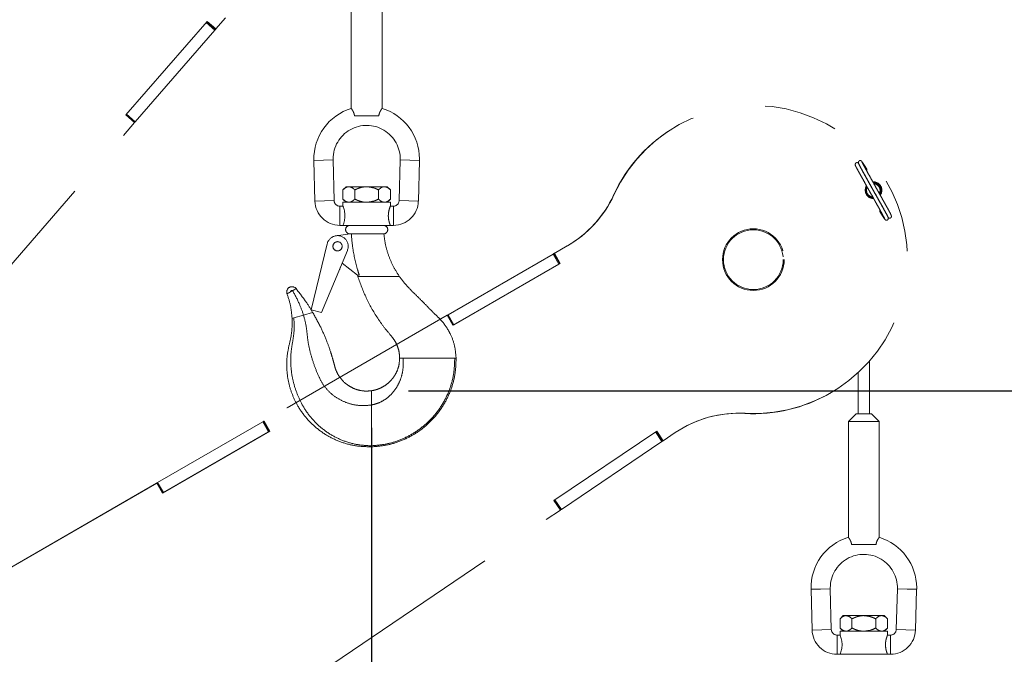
# Paper-space layout 'Sheet4' of a CAD drawing. Header units: inches. Extents: x 0.1 to 16.9, y 0.1 to 10.9.
# Tile 10 of 14: x 8.3 to 9.7, y 8.2 to 9.1. Entities that reach past the tile are written whole.
import ezdxf

# ---------------------------------------------------------------- set-up
doc = ezdxf.new("R2010")
doc.units = ezdxf.units.IN
doc.header["$MEASUREMENT"] = 0
doc.linetypes.add('PHANTOM', pattern=[0.5, 0.25, -0.05, 0.05, -0.05, 0.05, -0.05])
doc.layers.add('FORMAT', color=7, linetype='Continuous')
doc.styles.add('SLDTEXTSTYLE0', font='TXT', dxfattribs={"width": 0.75})
doc.dimstyles.new('SLDDIMSTYLE17', dxfattribs={"dimtxt": 0.104167, "dimasz": 0.13, "dimexe": 0, "dimexo": 0.0625, "dimgap": 0.026042, "dimtad": 0, "dimtih": 1, "dimtoh": 1, "dimdec": 0, "dimlfac": 12, "dimrnd": 1e-09, "dimzin": 12, "dimdsep": 46, "dimtxsty": 'SLDTEXTSTYLE0', "dimsah": 1, "dimcen": 0.09, "dimadec": 0, "dimazin": 3, "dimtfac": 1, "dimtdec": 0, "dimtofl": 0, "dimtmove": 0, "dimatfit": 3, "dimfxl": 1, "dimfrac": 2, "dimtolj": 1, "dimtzin": 12, "dimarcsym": 0})

# ---------------------------------------------------------------- blocks, each defined once
blk = doc.blocks.new('_D_82')
at = {"layer": 'FORMAT', "color": 7}
for p, q in [((8.8617, 8.5765), (12.5708, 8.5765)), ((12.4458, 8.5765), (12.4458, 6.4584)), ((12.2919, 6.4373), (12.2602, 6.4373)), ((12.2602, 6.4373), (12.2602, 6.2718)), ((12.5997, 6.4373), (12.6314, 6.4373)), ((12.6314, 6.4373), (12.6314, 6.2718)), ((12.2602, 6.2718), (12.2919, 6.2718)), ((12.6314, 6.2718), (12.5997, 6.2718)), ((12.4458, 3.2444), (12.4458, 6.1118)), ((6.9566, 3.2444), (12.5708, 3.2444))]:
    blk.add_line(p, q, dxfattribs=at)
for points in [[(12.4458, 8.5765), (12.4258, 8.4465), (12.4658, 8.4465)], [(12.4458, 3.2444), (12.4658, 3.3744), (12.4258, 3.3744)]]:
    blk.add_solid(points, dxfattribs=at)
at = {"layer": 'FORMAT', "color": 7, "char_height": 0.10417, "attachment_point": 1, "style": 'SLDTEXTSTYLE0'}
for s, insert in [('1625', (12.2919, 6.4061)), ('64', (12.3688, 6.2461))]:
    blk.add_mtext(s, dxfattribs=dict(at, insert=insert))
blk = doc.blocks.new('_D_86')
at = {"layer": 'FORMAT', "color": 7}
for p, q in [((8.8117, 8.5265), (8.8117, 2.5924)), ((6.7888, 2.9756), (6.7888, 2.5924)), ((7.6581, 2.8696), (7.6264, 2.8696)), ((7.6264, 2.8696), (7.6264, 2.7041)), ((7.889, 2.8696), (7.9207, 2.8696)), ((7.9207, 2.8696), (7.9207, 2.7041)), ((6.7888, 2.7174), (7.5388, 2.7174)), ((8.8117, 2.7174), (8.0083, 2.7174)), ((7.6264, 2.7041), (7.6581, 2.7041)), ((7.9207, 2.7041), (7.889, 2.7041))]:
    blk.add_line(p, q, dxfattribs=at)
for points in [[(6.7888, 2.7174), (6.9188, 2.6974), (6.9188, 2.7374)], [(8.8117, 2.7174), (8.6817, 2.7374), (8.6817, 2.6974)]]:
    blk.add_solid(points, dxfattribs=at)
at = {"layer": 'FORMAT', "color": 7, "char_height": 0.10417, "attachment_point": 1, "style": 'SLDTEXTSTYLE0'}
for s, insert in [('617', (7.6581, 2.8384)), ('24', (7.6965, 2.6784))]:
    blk.add_mtext(s, dxfattribs=dict(at, insert=insert))

psp = doc.layouts.new('Sheet4')

# ---------------------------------------------------------------- linework, layer by layer
at = {"color": 7, "linetype": 'PHANTOM', "lineweight": 18}
for p, q in [((8.7845, 9.1152), (8.7845, 8.9582)), ((8.8261, 8.9582), (8.8261, 9.1152)), ((8.4796, 8.9495), (8.5895, 9.076)), ((8.6, 9.0643), (8.5882, 9.0745)), ((8.6008, 9.0652), (8.589, 9.0754)), ((8.5895, 9.076), (8.6013, 9.0658)), ((8.6013, 9.0658), (8.6143, 9.0807)), ((8.4923, 8.9404), (8.6, 9.0643)), ((8.6, 9.0643), (8.6008, 9.0652)), ((8.6008, 9.0652), (8.6011, 9.0656)), ((8.601, 9.0654), (8.6013, 9.0658)), ((8.2465, 8.6576), (8.4913, 8.9393)), ((8.4913, 8.9393), (8.4796, 8.9495)), ((8.4914, 8.9393), (8.4796, 8.9495)), ((8.4915, 8.9394), (8.4797, 8.9497)), ((8.4923, 8.9404), (8.4805, 8.9507)), ((8.4913, 8.9393), (8.4914, 8.9393)), ((8.4914, 8.9393), (8.4915, 8.9394)), ((8.4915, 8.9394), (8.4923, 8.9404)), ((8.8217, 8.9484), (8.7889, 8.9484)), ((9.2256, 8.9349), (9.2251, 8.9347)), ((8.7339, 8.8881), (8.7469, 8.8885)), ((8.7339, 8.8881), (8.7353, 8.833)), ((8.7469, 8.8885), (8.7599, 8.8888)), ((8.7613, 8.8337), (8.7599, 8.8888)), ((8.8507, 8.8888), (8.8492, 8.8337)), ((8.8637, 8.8885), (8.8507, 8.8888)), ((8.8767, 8.8881), (8.8637, 8.8885)), ((8.8753, 8.833), (8.8767, 8.8881)), ((8.7775, 8.8524), (8.7732, 8.8482)), ((8.7732, 8.8482), (8.7732, 8.8357)), ((8.7812, 8.8524), (8.7775, 8.8524)), ((8.8053, 8.8524), (8.7812, 8.8524)), ((8.7892, 8.8482), (8.7892, 8.8357)), ((8.8294, 8.8524), (8.8053, 8.8524)), ((8.8213, 8.8482), (8.8213, 8.8357)), ((8.8331, 8.8524), (8.8294, 8.8524)), ((8.8374, 8.8482), (8.8331, 8.8524)), ((8.8374, 8.8482), (8.8374, 8.8357)), ((8.7353, 8.833), (8.7483, 8.8334)), ((8.7483, 8.8334), (8.7613, 8.8337)), ((8.7732, 8.8357), (8.7775, 8.8314)), ((8.8331, 8.8314), (8.8374, 8.8357)), ((8.8623, 8.8334), (8.8492, 8.8337)), ((8.8753, 8.833), (8.8623, 8.8334)), ((9.1394, 8.8411), (9.1398, 8.8414)), ((8.7732, 8.8262), (8.769, 8.8262)), ((8.769, 8.8132), (8.769, 8.8262)), ((8.7732, 8.8314), (8.7732, 8.8262)), ((8.7732, 8.8314), (8.8374, 8.8314)), ((8.8415, 8.8262), (8.8373, 8.8262)), ((8.8374, 8.826), (8.8374, 8.8314)), ((8.8415, 8.8132), (8.8415, 8.8262)), ((8.769, 8.8001), (8.769, 8.8132)), ((8.8415, 8.8001), (8.8415, 8.8132)), ((8.769, 8.8001), (8.7732, 8.8001)), ((8.8374, 8.8001), (8.7732, 8.8001)), ((8.8374, 8.8001), (8.8415, 8.8001)), ((8.7641, 8.7862), (8.7829, 8.7886)), ((8.7826, 8.7886), (8.7829, 8.7886)), ((8.7829, 8.7886), (8.7841, 8.7886)), ((8.7841, 8.7886), (8.8273, 8.7886)), ((8.7301, 8.6859), (8.7519, 8.7753)), ((8.7792, 8.7663), (8.7441, 8.6825)), ((9.0766, 8.7723), (9.059, 8.7621)), ((9.077, 8.7725), (9.0594, 8.7624)), ((9.0766, 8.7723), (9.077, 8.7725)), ((8.9156, 8.6793), (9.0577, 8.7614)), ((9.0577, 8.7614), (9.0587, 8.762)), ((9.0655, 8.7478), (9.0577, 8.7614)), ((9.059, 8.7621), (9.0587, 8.762)), ((9.0665, 8.7484), (9.0587, 8.762)), ((9.059, 8.7621), (9.0594, 8.7624)), ((9.059, 8.7621), (9.0668, 8.7486)), ((9.0594, 8.7624), (9.0672, 8.7488)), ((8.7691, 8.7412), (8.7696, 8.7434)), ((8.7927, 8.733), (8.772, 8.749)), ((9.0672, 8.7488), (8.9221, 8.665)), ((8.9234, 8.6658), (9.0655, 8.7478)), ((9.0655, 8.7478), (9.0665, 8.7484)), ((9.0668, 8.7486), (9.0665, 8.7484)), ((9.0668, 8.7486), (9.0672, 8.7488)), ((8.7953, 8.733), (8.7927, 8.733)), ((8.7928, 8.7331), (8.7934, 8.7307)), ((8.7933, 8.731), (8.81, 8.731)), ((8.8476, 8.731), (8.8496, 8.731)), ((8.7023, 8.7103), (8.7008, 8.7094)), ((8.7051, 8.7119), (8.7023, 8.7103)), ((8.9139, 8.6783), (8.6659, 8.5352)), ((8.9143, 8.6786), (8.6664, 8.5354)), ((8.7068, 8.6749), (8.7044, 8.6741)), ((8.7199, 8.6788), (8.7068, 8.6749)), ((8.7322, 8.6825), (8.7199, 8.6788)), ((8.7441, 8.6825), (8.7301, 8.6859)), ((8.9143, 8.6786), (8.9139, 8.6783)), ((8.9139, 8.6783), (8.9143, 8.6786)), ((8.9143, 8.6786), (8.9145, 8.6787)), ((8.9143, 8.6786), (8.9143, 8.6786)), ((8.9221, 8.665), (8.9143, 8.6786)), ((8.9145, 8.6787), (8.9156, 8.6793)), ((8.9223, 8.6651), (8.9145, 8.6787)), ((8.9234, 8.6658), (8.9156, 8.6793)), ((8.9221, 8.665), (8.9223, 8.6651)), ((8.9221, 8.6651), (8.9221, 8.665)), ((8.9223, 8.6651), (8.9234, 8.6658)), ((8.8499, 8.6207), (8.8545, 8.6207)), ((8.8624, 8.6207), (8.9245, 8.6207)), ((8.9245, 8.6207), (8.9257, 8.6207)), ((8.9257, 8.6207), (8.9263, 8.6207)), ((9.4858, 8.5454), (9.4858, 8.6169)), ((9.4701, 8.6008), (9.4701, 8.5454)), ((8.8117, 8.5762), (8.8117, 8.5571)), ((9.4319, 8.5729), (9.4323, 8.5731)), ((9.3171, 8.5458), (9.3175, 8.546)), ((9.4675, 8.5454), (9.4571, 8.535)), ((9.4884, 8.5454), (9.4675, 8.5454)), ((9.4988, 8.535), (9.4884, 8.5454)), ((8.5225, 8.4524), (8.6646, 8.5344)), ((8.6646, 8.5344), (8.6657, 8.535)), ((8.6724, 8.5209), (8.6646, 8.5344)), ((8.6659, 8.5352), (8.6657, 8.535)), ((8.6735, 8.5215), (8.6657, 8.535)), ((8.6659, 8.5352), (8.6664, 8.5354)), ((8.6659, 8.5352), (8.6737, 8.5217)), ((8.6664, 8.5354), (8.6742, 8.5219)), ((9.4571, 8.535), (9.4571, 8.378)), ((9.4988, 8.535), (9.4571, 8.535)), ((9.4988, 8.378), (9.4988, 8.535)), ((8.6742, 8.5219), (8.529, 8.4381)), ((8.5303, 8.4388), (8.6724, 8.5209)), ((8.6724, 8.5209), (8.6735, 8.5215)), ((8.6737, 8.5217), (8.6735, 8.5215)), ((8.6737, 8.5217), (8.6742, 8.5219)), ((9.0587, 8.4281), (9.1977, 8.5218)), ((9.2047, 8.5077), (9.196, 8.5207)), ((9.2058, 8.5084), (9.197, 8.5214)), ((9.1977, 8.5218), (9.2064, 8.5088)), ((9.2064, 8.5088), (9.2229, 8.5199)), ((8.8117, 8.502), (8.8117, 8.5006)), ((9.0687, 8.416), (9.2047, 8.5077)), ((9.2047, 8.5077), (9.2058, 8.5084)), ((9.2058, 8.5084), (9.2062, 8.5087)), ((9.206, 8.5086), (9.2064, 8.5088)), ((8.5208, 8.4514), (8.2729, 8.3083)), ((8.5212, 8.4516), (8.2733, 8.3085)), ((8.5212, 8.4516), (8.5208, 8.4514)), ((8.5208, 8.4514), (8.5212, 8.4516)), ((8.5212, 8.4516), (8.5214, 8.4517)), ((8.5212, 8.4516), (8.5212, 8.4516)), ((8.529, 8.4381), (8.5212, 8.4516)), ((8.5214, 8.4517), (8.5225, 8.4524)), ((8.5292, 8.4382), (8.5214, 8.4517)), ((8.5303, 8.4388), (8.5225, 8.4524)), ((8.529, 8.4381), (8.5292, 8.4382)), ((8.529, 8.4381), (8.529, 8.4381)), ((8.5292, 8.4382), (8.5303, 8.4388)), ((9.0675, 8.4151), (9.0587, 8.4281)), ((9.0675, 8.4152), (9.0588, 8.4281)), ((9.0676, 8.4153), (9.0589, 8.4282)), ((9.0687, 8.416), (9.06, 8.4289)), ((8.7581, 8.2064), (9.0675, 8.4151)), ((9.0675, 8.4152), (9.0676, 8.4153)), ((9.0675, 8.4151), (9.0675, 8.4152)), ((9.0676, 8.4153), (9.0687, 8.416)), ((9.4944, 8.3683), (9.4615, 8.3683)), ((9.4065, 8.3079), (9.4195, 8.3083)), ((9.4065, 8.3079), (9.408, 8.2528)), ((9.4195, 8.3083), (9.4326, 8.3086)), ((9.434, 8.2535), (9.4326, 8.3086)), ((9.5234, 8.3086), (9.5219, 8.2535)), ((9.5364, 8.3083), (9.5234, 8.3086)), ((9.5494, 8.3079), (9.5364, 8.3083)), ((9.5479, 8.2528), (9.5494, 8.3079)), ((9.4502, 8.2723), (9.4459, 8.268)), ((9.4459, 8.268), (9.4459, 8.2555)), ((9.4539, 8.2723), (9.4502, 8.2723)), ((9.478, 8.2723), (9.4539, 8.2723)), ((9.4619, 8.268), (9.4619, 8.2555)), ((9.502, 8.2723), (9.478, 8.2723)), ((9.494, 8.268), (9.494, 8.2555)), ((9.5057, 8.2723), (9.502, 8.2723)), ((9.51, 8.268), (9.5057, 8.2723)), ((9.51, 8.268), (9.51, 8.2555)), ((9.408, 8.2528), (9.421, 8.2532)), ((9.421, 8.2532), (9.434, 8.2535)), ((9.4459, 8.2555), (9.4502, 8.2512)), ((9.4459, 8.2512), (9.4459, 8.246)), ((9.4459, 8.2512), (9.51, 8.2512)), ((9.5057, 8.2512), (9.51, 8.2555)), ((9.51, 8.2458), (9.51, 8.2512)), ((9.5349, 8.2532), (9.5219, 8.2535)), ((9.5479, 8.2528), (9.5349, 8.2532)), ((9.4459, 8.246), (9.4417, 8.246)), ((9.4417, 8.233), (9.4417, 8.246)), ((9.5142, 8.246), (9.51, 8.246)), ((9.5142, 8.233), (9.5142, 8.246)), ((9.4417, 8.22), (9.4417, 8.233)), ((9.4417, 8.22), (9.4459, 8.22)), ((9.51, 8.22), (9.4459, 8.22)), ((9.51, 8.22), (9.5142, 8.22)), ((9.5142, 8.22), (9.5142, 8.233))]:
    psp.add_line(p, q, dxfattribs=at)
for centre, radius in [((9.3285, 8.7538), 0.0417), ((9.3285, 8.7538), 0.0404), ((8.7659, 8.7719), 0.00625)]:
    psp.add_circle(centre, radius, dxfattribs=at)
for centre, radius, start, end in [((8.8053, 8.89), 0.0715, 106.9024, 181.5), ((8.8053, 8.89), 0.0715, 0, 73.112), ((9.3289, 8.754), 0.2083, 266.8461, 155.2066), ((8.8053, 8.89), 0.0454, 358.5, 180), ((9.3284, 8.7539), 0.2082, 119.7481, 155.2352), ((8.8053, 8.89), 0.0454, 180, 181.5), ((8.8053, 8.89), 0.0715, 358.5, 0), ((9.4804, 8.8756), 0.00173, 315.0823, 27.0809), ((9.4912, 8.8477), 0.0113, 148.9634, 269.3268), ((9.4908, 8.8475), 0.0104, 148.8351, 210.3883), ((9.4908, 8.8475), 0.00917, 153.4163, 210.3883), ((9.4912, 8.8477), 0.0113, 323.2807, 94.8593), ((9.4908, 8.8475), 0.0113, 326.2711, 92.039), ((9.4908, 8.8475), 0.0104, 328.8792, 89.7992), ((9.4908, 8.8475), 0.00917, 333.2819, 85.1518), ((8.769, 8.8339), 0.0337, 181.5, 270), ((8.769, 8.8339), 0.0077, 181.5, 270), ((8.8415, 8.8339), 0.0077, 270, 358.5), ((8.8415, 8.8339), 0.0337, 270, 358.5), ((8.9997, 8.9056), 0.1539, 300.0012, 335.2351), ((9.0001, 8.9058), 0.1539, 300.0012, 335.2351), ((9.4908, 8.8475), 0.0104, 210.3883, 270.1185), ((9.4908, 8.8475), 0.00917, 210.3883, 265.2433), ((8.7426, 8.8132), 0.0333, 336.9864, 23.0136), ((9.5013, 8.8193), 0.00173, 135.0248, 207.1281), ((9.5129, 8.8123), 0.00243, 216.0358, 39.1191), ((8.7826, 8.7944), 0.00576, 90, 270), ((8.828, 8.7944), 0.00576, 270, 90), ((8.7659, 8.7719), 0.0144, 337.2994, 166.315), ((8.768, 8.7414), 0.00104, 287.7873, 346.315), ((8.7043, 8.7101), 0.00714, 39.0805, 200.3566), ((8.7043, 8.7101), 0.00201, 65.0435, 174.3936), ((9.3286, 8.7536), 0.2082, 266.8194, 299.7461), ((9.3089, 8.3923), 0.1539, 86.8192, 124.0009), ((9.3085, 8.3921), 0.1539, 86.8194, 119.7462), ((9.478, 8.3098), 0.0715, 106.9024, 181.5), ((9.478, 8.3098), 0.0715, 0, 73.112), ((9.478, 8.3098), 0.0454, 358.5, 180), ((9.478, 8.3098), 0.0454, 180, 181.5), ((9.478, 8.3098), 0.0715, 358.5, 0), ((9.4417, 8.2537), 0.0337, 181.5, 270), ((9.4417, 8.2537), 0.0077, 181.5, 270), ((9.5142, 8.2537), 0.0077, 270, 358.5), ((9.5142, 8.2537), 0.0337, 270, 358.5), ((9.4152, 8.233), 0.0333, 336.9864, 23.0136)]:
    psp.add_arc(centre, radius, start, end, dxfattribs=at)
for points, knots in [([(8.7889, 8.9484), (8.7886, 8.9496), (8.7881, 8.9521), (8.7866, 8.9551), (8.7853, 8.9572), (8.7845, 8.9583), (8.7845, 8.9582), (8.7846, 8.9582)], [0, 0, 0, 0, 0.211929, 0.422953, 0.653666, 0.898573, 1, 1, 1, 1]), ([(8.826, 8.9582), (8.826, 8.9582), (8.8261, 8.9583), (8.8252, 8.9571), (8.8238, 8.9548), (8.8223, 8.9517), (8.8219, 8.9494), (8.8217, 8.9484)], [0, 0, 0, 0, 0.132877, 0.360172, 0.595041, 0.840155, 1, 1, 1, 1]), ([(9.4755, 8.8863), (9.4753, 8.8866), (9.4749, 8.8872), (9.474, 8.8877), (9.4731, 8.8878), (9.4725, 8.8878), (9.4718, 8.8875), (9.4713, 8.8871), (9.4709, 8.8867), (9.4707, 8.8862), (9.4706, 8.8857), (9.4706, 8.8853), (9.4706, 8.8849), (9.4707, 8.8846), (9.4708, 8.8843), (9.4709, 8.8841), (9.4709, 8.8841)], [0, 0, 0, 0, 0.168338, 0.330418, 0.410343, 0.488431, 0.563258, 0.633206, 0.696936, 0.753739, 0.80369, 0.847639, 0.88713, 0.924221, 0.961162, 1, 1, 1, 1]), ([(9.4819, 8.8764), (9.4811, 8.8778), (9.4794, 8.8805), (9.4774, 8.8835), (9.476, 8.8857), (9.4755, 8.8863), (9.4753, 8.8865)], [0, 0, 0, 0, 0.246526, 0.497834, 0.750248, 1, 1, 1, 1]), ([(9.5152, 8.8133), (9.5152, 8.8134), (9.5152, 8.8136), (9.5145, 8.8151), (9.513, 8.818), (9.5104, 8.8227), (9.5068, 8.8293), (9.5033, 8.8356), (9.5002, 8.841), (9.4976, 8.8456), (9.4948, 8.8508), (9.492, 8.8558), (9.4889, 8.8613), (9.4858, 8.8668), (9.4828, 8.8721), (9.4804, 8.8765), (9.4786, 8.8798), (9.477, 8.8828), (9.4758, 8.8851), (9.4752, 8.8864), (9.4753, 8.8864), (9.4754, 8.8863)], [0, 0, 0, 0, 0.0518541, 0.1040109, 0.1532194, 0.2405053, 0.3142375, 0.3766855, 0.4263228, 0.464506, 0.4988925, 0.5608038, 0.5952301, 0.6474358, 0.7170264, 0.757675, 0.803013, 0.853583, 0.9088982, 0.9680894, 1, 1, 1, 1]), ([(9.4715, 8.8833), (9.4712, 8.8837), (9.4708, 8.8843), (9.4698, 8.8849), (9.4693, 8.8851), (9.4687, 8.8851), (9.4681, 8.8851), (9.4675, 8.8848), (9.467, 8.8844), (9.4666, 8.8839), (9.4664, 8.8833), (9.4664, 8.8826), (9.4665, 8.8818), (9.4667, 8.8814), (9.4669, 8.8811)], [0, 0, 0, 0, 0.3092961, 0.3696277, 0.4255681, 0.4788669, 0.5311779, 0.5836924, 0.6370018, 0.6913179, 0.7469033, 0.8044148, 0.8649532, 1, 1, 1, 1]), ([(9.4664, 8.8817), (9.4664, 8.8816), (9.4664, 8.8814), (9.4672, 8.8798), (9.4687, 8.877), (9.4712, 8.8723), (9.4749, 8.8657), (9.4784, 8.8594), (9.4814, 8.8539), (9.484, 8.8493), (9.4869, 8.8442), (9.4897, 8.8392), (9.4928, 8.8337), (9.4959, 8.8281), (9.4988, 8.8229), (9.5012, 8.8185), (9.5031, 8.8151), (9.5047, 8.8121), (9.5059, 8.8098), (9.5065, 8.8085), (9.5063, 8.8086), (9.5063, 8.8086)], [0, 0, 0, 0, 0.0518541, 0.1040109, 0.1532194, 0.2405053, 0.3142375, 0.3766855, 0.4263228, 0.464506, 0.4988925, 0.5608038, 0.5952301, 0.6474358, 0.7170264, 0.757675, 0.803013, 0.853583, 0.9088982, 0.9680894, 1, 1, 1, 1]), ([(9.4709, 8.884), (9.4709, 8.884), (9.4708, 8.8841), (9.4714, 8.8828), (9.4726, 8.8804), (9.4742, 8.8774), (9.4761, 8.874), (9.4785, 8.8696), (9.4814, 8.8643), (9.4846, 8.8587), (9.4873, 8.8538), (9.4891, 8.8506), (9.4901, 8.8488)], [0, 0, 0, 0, 0.068681, 0.190167, 0.303606, 0.407238, 0.500086, 0.583283, 0.725617, 0.832317, 0.902649, 1, 1, 1, 1]), ([(9.5107, 8.8109), (9.5108, 8.8109), (9.5109, 8.8109), (9.5103, 8.8122), (9.5091, 8.8145), (9.5074, 8.8176), (9.5056, 8.8209), (9.5031, 8.8254), (9.5002, 8.8306), (9.4971, 8.8362), (9.494, 8.8417), (9.4912, 8.8467), (9.4883, 8.8518), (9.4858, 8.8564), (9.4827, 8.8619), (9.4792, 8.8682), (9.4756, 8.8747), (9.4731, 8.8793), (9.4716, 8.8821), (9.4709, 8.8836), (9.4709, 8.8837), (9.4709, 8.8838)], [0, 0, 0, 0, 0.033694, 0.093292, 0.148942, 0.199781, 0.245331, 0.286145, 0.355971, 0.408316, 0.442819, 0.504847, 0.539286, 0.577518, 0.627196, 0.689642, 0.763278, 0.850299, 0.899283, 0.951139, 1, 1, 1, 1]), ([(8.7732, 8.8482), (8.7743, 8.8492), (8.7765, 8.8512), (8.7793, 8.8524), (8.7809, 8.8524), (8.7812, 8.8524)], [0, 0, 0, 0, 0.432385, 0.879553, 1, 1, 1, 1]), ([(8.7812, 8.8524), (8.7826, 8.8522), (8.7854, 8.8517), (8.788, 8.8493), (8.7892, 8.8482)], [0, 0, 0, 0, 0.503999, 1, 1, 1, 1]), ([(8.7892, 8.8482), (8.7906, 8.8488), (8.7937, 8.8503), (8.7989, 8.8519), (8.8029, 8.8524), (8.8051, 8.8524), (8.8053, 8.8524)], [0, 0, 0, 0, 0.2702358, 0.6134495, 0.9669213, 1, 1, 1, 1]), ([(8.8053, 8.8524), (8.8088, 8.8521), (8.8144, 8.8515), (8.8195, 8.849), (8.8213, 8.8482)], [0, 0, 0, 0, 0.631918, 1, 1, 1, 1]), ([(8.8213, 8.8482), (8.8224, 8.8492), (8.8247, 8.8512), (8.8274, 8.8524), (8.829, 8.8524), (8.8294, 8.8524)], [0, 0, 0, 0, 0.432385, 0.879553, 1, 1, 1, 1]), ([(8.8294, 8.8524), (8.8308, 8.8522), (8.8336, 8.8517), (8.8361, 8.8493), (8.8374, 8.8482)], [0, 0, 0, 0, 0.503999, 1, 1, 1, 1]), ([(9.4912, 8.8468), (9.4919, 8.8456), (9.4934, 8.843), (9.4959, 8.8385), (9.4989, 8.8331), (9.5024, 8.8268), (9.506, 8.8203), (9.5086, 8.8156), (9.51, 8.8128), (9.5107, 8.8114), (9.5107, 8.8112), (9.5107, 8.8111)], [0, 0, 0, 0, 0.063304, 0.141035, 0.242037, 0.368999, 0.51871, 0.695637, 0.795228, 0.900658, 1, 1, 1, 1]), ([(8.7812, 8.8314), (8.7798, 8.8316), (8.777, 8.8321), (8.7745, 8.8345), (8.7732, 8.8357)], [0, 0, 0, 0, 0.503999, 1, 1, 1, 1]), ([(8.7892, 8.8357), (8.7882, 8.8347), (8.7859, 8.8327), (8.7831, 8.8315), (8.7816, 8.8314), (8.7812, 8.8314)], [0, 0, 0, 0, 0.432385, 0.879553, 1, 1, 1, 1]), ([(8.8053, 8.8314), (8.8051, 8.8314), (8.803, 8.8314), (8.7989, 8.8319), (8.7938, 8.8336), (8.7906, 8.8351), (8.7892, 8.8357)], [0, 0, 0, 0, 0.0330782, 0.3753818, 0.7297681, 1, 1, 1, 1]), ([(8.8213, 8.8357), (8.8195, 8.8348), (8.8144, 8.8324), (8.8088, 8.8318), (8.8053, 8.8314)], [0, 0, 0, 0, 0.368082, 1, 1, 1, 1]), ([(8.8294, 8.8314), (8.8279, 8.8316), (8.8251, 8.8321), (8.8226, 8.8345), (8.8213, 8.8357)], [0, 0, 0, 0, 0.503999, 1, 1, 1, 1]), ([(8.8374, 8.8357), (8.8363, 8.8347), (8.834, 8.8327), (8.8313, 8.8315), (8.8297, 8.8314), (8.8294, 8.8314)], [0, 0, 0, 0, 0.432385, 0.879553, 1, 1, 1, 1]), ([(8.8374, 8.8001), (8.8373, 8.8003), (8.8372, 8.8005), (8.8364, 8.8026), (8.8355, 8.8057), (8.8347, 8.8097), (8.8345, 8.8141), (8.835, 8.8182), (8.8358, 8.8218), (8.8367, 8.8246), (8.8373, 8.8261), (8.8373, 8.826), (8.8373, 8.826)], [0, 0, 0, 0, 0.101625, 0.20308, 0.309005, 0.419739, 0.525265, 0.623248, 0.723327, 0.831381, 0.941603, 1, 1, 1, 1]), ([(9.4997, 8.8185), (9.5006, 8.8172), (9.5023, 8.8145), (9.5042, 8.8114), (9.5057, 8.8093), (9.5061, 8.8087), (9.5063, 8.8084)], [0, 0, 0, 0, 0.246526, 0.497834, 0.750248, 1, 1, 1, 1]), ([(9.5062, 8.8086), (9.5064, 8.8083), (9.5067, 8.8078), (9.5077, 8.8073), (9.5085, 8.8071), (9.5092, 8.8072), (9.5098, 8.8074), (9.5103, 8.8078), (9.5107, 8.8083), (9.5109, 8.8088), (9.5111, 8.8092), (9.5111, 8.8097), (9.511, 8.8101), (9.5109, 8.8104), (9.5108, 8.8107), (9.5107, 8.8108), (9.5107, 8.8109)], [0, 0, 0, 0, 0.168338, 0.330418, 0.410343, 0.488431, 0.563258, 0.633206, 0.696936, 0.753739, 0.80369, 0.847639, 0.88713, 0.924221, 0.961162, 1, 1, 1, 1]), ([(8.7953, 8.733), (8.7945, 8.7354), (8.7908, 8.7471), (8.7866, 8.7656), (8.7851, 8.782), (8.7845, 8.7886)], [0, 0, 0, 0, 0.129809, 0.650141, 1, 1, 1, 1]), ([(8.8273, 8.7886), (8.8279, 8.7886), (8.8286, 8.7887), (8.8285, 8.7887), (8.8285, 8.7887)], [0, 0, 0, 0, 0.833218, 1, 1, 1, 1]), ([(8.8498, 8.7307), (8.847, 8.7351), (8.8413, 8.744), (8.8351, 8.7584), (8.8305, 8.7735), (8.8292, 8.7838), (8.8285, 8.789)], [0, 0, 0, 0, 0.251083, 0.500753, 0.750056, 1, 1, 1, 1]), ([(8.7933, 8.731), (8.7969, 8.7212), (8.8039, 8.7016), (8.8171, 8.6789), (8.8291, 8.6616), (8.8378, 8.6517), (8.8441, 8.6433), (8.8474, 8.6361), (8.8495, 8.6285), (8.8498, 8.6233), (8.8499, 8.6207)], [0, 0, 0, 0, 0.248866, 0.498436, 0.623929, 0.750063, 0.812755, 0.874993, 0.937251, 1, 1, 1, 1]), ([(8.81, 8.731), (8.8111, 8.731), (8.8162, 8.731), (8.8251, 8.731), (8.8366, 8.731), (8.844, 8.731), (8.8476, 8.731)], [0, 0, 0, 0, 0.080325, 0.40176, 0.70041, 1, 1, 1, 1]), ([(8.8496, 8.731), (8.8531, 8.7265), (8.8601, 8.7173), (8.8727, 8.7053), (8.8849, 8.693), (8.8957, 8.682), (8.9055, 8.6727), (8.9127, 8.6637), (8.9194, 8.6522), (8.9249, 8.6378), (8.9258, 8.6264), (8.9263, 8.6207)], [0, 0, 0, 0, 0.124662, 0.250511, 0.376429, 0.502347, 0.586257, 0.669391, 0.751927, 0.875423, 1, 1, 1, 1]), ([(8.7098, 8.7146), (8.7098, 8.7145), (8.7098, 8.7145), (8.7095, 8.7144), (8.7091, 8.7141), (8.7083, 8.7137), (8.707, 8.7129), (8.7058, 8.7122), (8.7051, 8.7119)], [0, 0, 0, 0, 0.128062, 0.250554, 0.3833, 0.500812, 0.749801, 1, 1, 1, 1]), ([(8.7098, 8.7146), (8.7143, 8.7088), (8.7224, 8.6985), (8.7292, 8.6874), (8.7322, 8.6825)], [0, 0, 0, 0, 0.560615, 1, 1, 1, 1]), ([(8.6986, 8.7081), (8.6983, 8.708), (8.6978, 8.7077), (8.6977, 8.7076), (8.6976, 8.7076)], [0, 0, 0, 0, 0.469479, 1, 1, 1, 1]), ([(8.6976, 8.7076), (8.6994, 8.7021), (8.703, 8.6912), (8.7039, 8.6798), (8.7044, 8.6741)], [0, 0, 0, 0, 0.5014437, 1, 1, 1, 1]), ([(8.7008, 8.7094), (8.7004, 8.7092), (8.6995, 8.7087), (8.6989, 8.7083), (8.6986, 8.7081)], [0, 0, 0, 0, 0.479954, 1, 1, 1, 1]), ([(8.7051, 8.7119), (8.7084, 8.7059), (8.7141, 8.6952), (8.7182, 8.6838), (8.7199, 8.6788)], [0, 0, 0, 0, 0.562204, 1, 1, 1, 1]), ([(8.8117, 8.5006), (8.805, 8.5008), (8.7915, 8.5011), (8.772, 8.5061), (8.7537, 8.5142), (8.7372, 8.5256), (8.7228, 8.5398), (8.7118, 8.5556), (8.704, 8.572), (8.6991, 8.5885), (8.6969, 8.6055), (8.6971, 8.6227), (8.7006, 8.6396), (8.7046, 8.6566), (8.7045, 8.6683), (8.7044, 8.6741)], [0, 0, 0, 0, 0.084036, 0.16695, 0.249424, 0.332268, 0.415753, 0.499372, 0.570828, 0.641769, 0.712485, 0.783486, 0.855311, 0.927659, 1, 1, 1, 1]), ([(8.8117, 8.502), (8.8053, 8.5023), (8.7924, 8.503), (8.7737, 8.5084), (8.7563, 8.5168), (8.7407, 8.5284), (8.7272, 8.5427), (8.7171, 8.5586), (8.7099, 8.5749), (8.7051, 8.5911), (8.7026, 8.6077), (8.7023, 8.6246), (8.7048, 8.6412), (8.7077, 8.6579), (8.7071, 8.6692), (8.7068, 8.6749)], [0, 0, 0, 0, 0.082727, 0.164734, 0.246682, 0.329304, 0.412832, 0.496848, 0.56902, 0.640851, 0.712386, 0.783865, 0.855563, 0.927589, 1, 1, 1, 1]), ([(8.8117, 8.5571), (8.8066, 8.5567), (8.7965, 8.5558), (8.7816, 8.5587), (8.768, 8.5644), (8.7562, 8.5729), (8.7465, 8.5837), (8.7396, 8.5975), (8.7335, 8.6127), (8.7286, 8.6293), (8.7252, 8.6458), (8.7242, 8.6626), (8.7213, 8.6734), (8.7199, 8.6788)], [0, 0, 0, 0, 0.089237, 0.175419, 0.259609, 0.342769, 0.425618, 0.508872, 0.609662, 0.7096, 0.807505, 0.902905, 1, 1, 1, 1]), ([(8.8117, 8.5765), (8.8094, 8.5763), (8.8051, 8.5758), (8.7973, 8.5765), (8.7896, 8.5786), (8.7826, 8.5821), (8.7757, 8.5869), (8.7691, 8.5938), (8.7646, 8.6018), (8.7623, 8.6084), (8.761, 8.6141), (8.7589, 8.6213), (8.7557, 8.6317), (8.7506, 8.6457), (8.7429, 8.6635), (8.736, 8.6758), (8.7322, 8.6825)], [0, 0, 0, 0, 0.0482277, 0.0908253, 0.1609855, 0.2127693, 0.2536384, 0.3347028, 0.4091738, 0.4421008, 0.479804, 0.5315321, 0.5972332, 0.7065476, 0.8407337, 1, 1, 1, 1]), ([(8.8499, 8.6211), (8.8497, 8.6176), (8.8494, 8.6115), (8.8468, 8.6036), (8.8439, 8.5981), (8.8409, 8.5936), (8.8371, 8.5891), (8.8313, 8.584), (8.8246, 8.5802), (8.8178, 8.5776), (8.8138, 8.5769), (8.8117, 8.5765)], [0, 0, 0, 0, 0.161253, 0.288039, 0.383373, 0.452794, 0.541263, 0.660631, 0.812144, 0.901135, 1, 1, 1, 1]), ([(8.9245, 8.6207), (8.9242, 8.6138), (8.9238, 8.6003), (8.9187, 8.5805), (8.9105, 8.5619), (8.8991, 8.5449), (8.8849, 8.5303), (8.8686, 8.5184), (8.8508, 8.5095), (8.8316, 8.5037), (8.8184, 8.5026), (8.8117, 8.502)], [0, 0, 0, 0, 0.112722, 0.224321, 0.335851, 0.448108, 0.560721, 0.671069, 0.78062, 0.889923, 1, 1, 1, 1]), ([(8.8545, 8.6207), (8.8547, 8.6164), (8.8551, 8.6079), (8.8527, 8.5957), (8.8482, 8.5845), (8.8416, 8.5745), (8.8331, 8.5663), (8.823, 8.5601), (8.8155, 8.5581), (8.8117, 8.5571)], [0, 0, 0, 0, 0.153248, 0.300377, 0.4430287, 0.5819394, 0.7236217, 0.8621787, 1, 1, 1, 1]), ([(8.9263, 8.6207), (8.9261, 8.6137), (8.9257, 8.6), (8.9205, 8.5799), (8.9121, 8.561), (8.9005, 8.5439), (8.8862, 8.529), (8.8696, 8.517), (8.8514, 8.5081), (8.8319, 8.5022), (8.8185, 8.5011), (8.8117, 8.5006)], [0, 0, 0, 0, 0.112636, 0.224147, 0.335606, 0.447822, 0.560427, 0.670798, 0.780399, 0.88979, 1, 1, 1, 1]), ([(8.8545, 8.6207), (8.8549, 8.6207), (8.8558, 8.6207), (8.8579, 8.6207), (8.8602, 8.6206), (8.8617, 8.6207), (8.8624, 8.6207)], [0, 0, 0, 0, 0.267832, 0.535746, 0.799042, 1, 1, 1, 1]), ([(8.8117, 8.5571), (8.8117, 8.5536), (8.8117, 8.5439), (8.8117, 8.5297), (8.8117, 8.5148), (8.8117, 8.5063), (8.8117, 8.502)], [0, 0, 0, 0, 0.185295, 0.502719, 0.749247, 1, 1, 1, 1]), ([(9.4615, 8.3683), (9.4613, 8.3695), (9.4608, 8.3719), (9.4593, 8.3749), (9.4579, 8.3771), (9.4571, 8.3782), (9.4572, 8.3781), (9.4572, 8.378)], [0, 0, 0, 0, 0.211929, 0.422953, 0.653666, 0.898573, 1, 1, 1, 1]), ([(9.4987, 8.378), (9.4987, 8.378), (9.4987, 8.3781), (9.4979, 8.3769), (9.4964, 8.3746), (9.495, 8.3715), (9.4946, 8.3692), (9.4944, 8.3683)], [0, 0, 0, 0, 0.132877, 0.360172, 0.595041, 0.840155, 1, 1, 1, 1]), ([(9.4459, 8.268), (9.447, 8.269), (9.4492, 8.271), (9.452, 8.2722), (9.4536, 8.2723), (9.4539, 8.2723)], [0, 0, 0, 0, 0.432385, 0.879553, 1, 1, 1, 1]), ([(9.4539, 8.2723), (9.4553, 8.272), (9.4581, 8.2715), (9.4607, 8.2692), (9.4619, 8.268)], [0, 0, 0, 0, 0.503999, 1, 1, 1, 1]), ([(9.4619, 8.268), (9.4633, 8.2686), (9.4664, 8.2701), (9.4715, 8.2717), (9.4756, 8.2723), (9.4778, 8.2723), (9.478, 8.2723)], [0, 0, 0, 0, 0.2702358, 0.6134495, 0.9669213, 1, 1, 1, 1]), ([(9.478, 8.2723), (9.4815, 8.2719), (9.4871, 8.2713), (9.4921, 8.2689), (9.494, 8.268)], [0, 0, 0, 0, 0.631918, 1, 1, 1, 1]), ([(9.494, 8.268), (9.4951, 8.269), (9.4973, 8.271), (9.5001, 8.2722), (9.5017, 8.2723), (9.502, 8.2723)], [0, 0, 0, 0, 0.432385, 0.879553, 1, 1, 1, 1]), ([(9.502, 8.2723), (9.5034, 8.272), (9.5062, 8.2715), (9.5088, 8.2692), (9.51, 8.268)], [0, 0, 0, 0, 0.503999, 1, 1, 1, 1]), ([(9.4539, 8.2512), (9.4525, 8.2515), (9.4497, 8.252), (9.4471, 8.2543), (9.4459, 8.2555)], [0, 0, 0, 0, 0.503999, 1, 1, 1, 1]), ([(9.4619, 8.2555), (9.4608, 8.2545), (9.4586, 8.2525), (9.4558, 8.2513), (9.4542, 8.2512), (9.4539, 8.2512)], [0, 0, 0, 0, 0.432385, 0.879553, 1, 1, 1, 1]), ([(9.478, 8.2512), (9.4778, 8.2512), (9.4757, 8.2512), (9.4716, 8.2518), (9.4664, 8.2534), (9.4633, 8.2549), (9.4619, 8.2555)], [0, 0, 0, 0, 0.0330782, 0.3753818, 0.7297681, 1, 1, 1, 1]), ([(9.494, 8.2555), (9.4921, 8.2546), (9.4871, 8.2522), (9.4815, 8.2516), (9.478, 8.2512)], [0, 0, 0, 0, 0.368082, 1, 1, 1, 1]), ([(9.502, 8.2512), (9.5006, 8.2515), (9.4978, 8.252), (9.4953, 8.2543), (9.494, 8.2555)], [0, 0, 0, 0, 0.503999, 1, 1, 1, 1]), ([(9.51, 8.2555), (9.5089, 8.2545), (9.5067, 8.2525), (9.5039, 8.2513), (9.5024, 8.2512), (9.502, 8.2512)], [0, 0, 0, 0, 0.432385, 0.879553, 1, 1, 1, 1]), ([(9.51, 8.22), (9.51, 8.2201), (9.5099, 8.2204), (9.5091, 8.2224), (9.5081, 8.2255), (9.5074, 8.2296), (9.5072, 8.234), (9.5076, 8.2381), (9.5085, 8.2416), (9.5094, 8.2444), (9.51, 8.2459), (9.51, 8.2459), (9.51, 8.2458)], [0, 0, 0, 0, 0.101625, 0.20308, 0.309005, 0.419739, 0.525265, 0.623248, 0.723327, 0.831381, 0.941603, 1, 1, 1, 1])]:
    psp.add_open_spline(points, degree=3, knots=knots, dxfattribs=at)

# ---------------------------------------------------------------- dimensions: what is measured, and where the dimension line sits
at = {"layer": 'FORMAT', "color": 7}
dim = psp.add_linear_dim(base=(8.8117, 2.7174), p1=(6.7888, 3.0256), p2=(8.8117, 8.5765), dimstyle='SLDDIMSTYLE17', dxfattribs=at)
dim.commit()
dim.dimension.update_dxf_attribs({"geometry": '_D_86', "text_midpoint": (7.7735, 2.7174), "dimtype": 160})
dim = psp.add_linear_dim(base=(12.4458, 3.2444), p1=(8.8117, 8.5765), p2=(6.9066, 3.2444), angle=90, dimstyle='SLDDIMSTYLE17', dxfattribs=at)
dim.commit()
dim.dimension.update_dxf_attribs({"geometry": '_D_82', "text_midpoint": (12.4458, 6.2851), "dimtype": 160})

doc.saveas('drawing.dxf')
